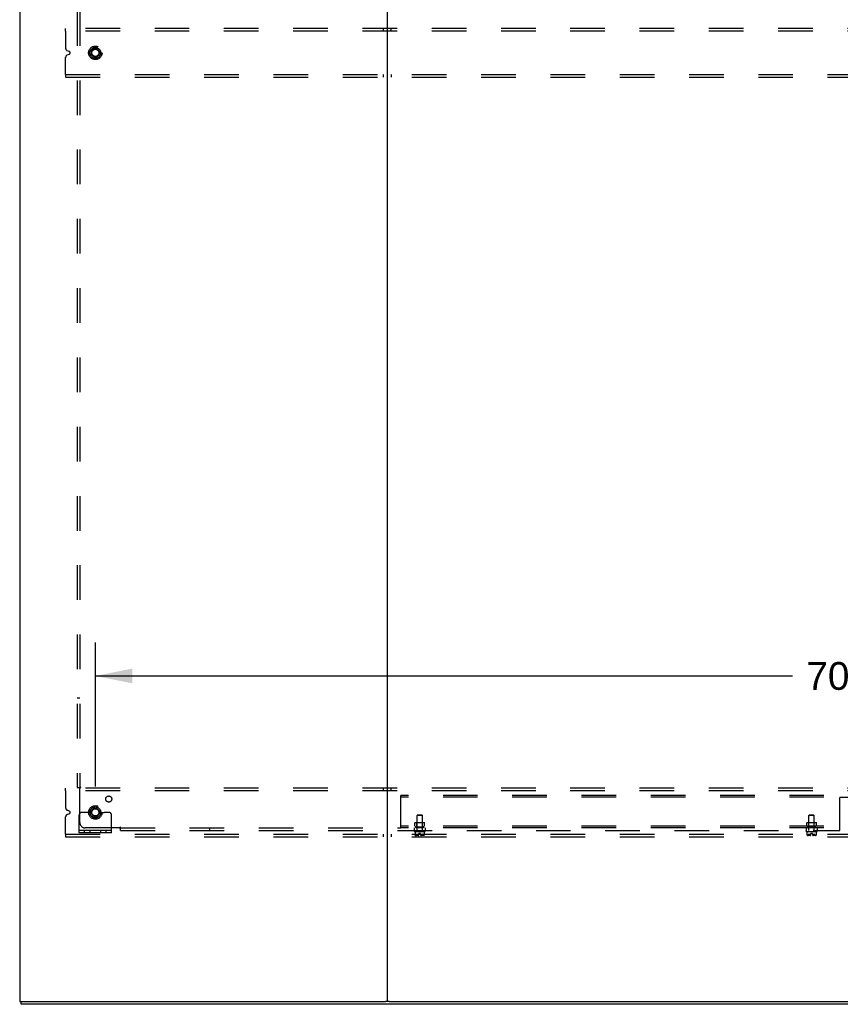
# Model space of a CAD drawing. Header units: inches. Extents: x 0 to 291, y 0 to 188.
# Tile 99 of 113: x 204 to 242, y 49 to 95. Entities that reach past the tile are written whole.
import ezdxf

# ---------------------------------------------------------------- set-up
doc = ezdxf.new("R2010")
doc.units = ezdxf.units.IN
doc.header["$LTSCALE"] = 16.018896
doc.header["$MEASUREMENT"] = 0
doc.linetypes.add('DOT', pattern=[0.2, 0.1, -0.1])
doc.linetypes.add('HIDDEN', pattern=[0.2, 0.1, -0.1])
doc.layers.get('0').update_dxf_attribs({"linetype": 'CONTINUOUS'})
for name, color, linetype in [('DEFAULT_2', 8, 'HIDDEN'), ('DIMENSIONS', 7, 'CONTINUOUS'), ('SUBPANELS', 7, 'CONTINUOUS')]:
    doc.layers.add(name, color=color, linetype=linetype)
doc.styles.get("Standard").update_dxf_attribs({"font": 'arial.ttf'})
doc.dimstyles.new('DIMSTYLE_1', dxfattribs={"dimtxt": 1.284938, "dimasz": 1.713251, "dimexe": 0.09, "dimexo": 0.07, "dimgap": 0.0375, "dimtad": 0, "dimtih": 1, "dimtoh": 1, "dimzin": 4, "dimdsep": 46, "dimtxsty": 'Standard', "dimblk": '_FILLED', "dimblk1": '_FILLED', "dimblk2": '_FILLED', "dimcen": 0.09, "dimadec": 3, "dimazin": 1, "dimtfac": 1, "dimtdec": 3, "dimtofl": 0, "dimtmove": 0, "dimatfit": 3, "dimldrblk": '_FILLED', "dimfxl": 0, "dimtolj": 1, "dimtzin": 4, "dimarcsym": 0})

# ---------------------------------------------------------------- blocks, each defined once
blk = doc.blocks.new('_FILLED')
at = {"color": 0, "linetype": 'ByBlock'}
blk.add_solid([(0, 0), (-1, 0.2), (-1, -0.2)], dxfattribs=at)
blk = doc.blocks.new('*D8')
at = {"layer": 'DIMENSIONS', "color": 2, "linetype": 'Continuous'}
for p, q in [((207.81, 59.111), (207.81, 65.763)), ((278.06, 59.111), (278.06, 65.763)), ((207.81, 64.221), (240.047, 64.221)), ((278.06, 64.221), (245.822, 64.221))]:
    blk.add_line(p, q, dxfattribs=at)
at = {"layer": 'DIMENSIONS', "color": 2, "linetype": 'Continuous', "xscale": 1.7132508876, "yscale": 1.7132508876, "zscale": 1.7132508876, "rotation": 180}
blk.add_blockref('_FILLED', (207.81, 64.221), dxfattribs=at)
at = {"layer": 'DIMENSIONS', "color": 2, "linetype": 'Continuous', "xscale": 1.7132508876, "yscale": 1.7132508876, "zscale": 1.7132508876}
blk.add_blockref('_FILLED', (278.06, 64.221), dxfattribs=at)
at = {"layer": 'DIMENSIONS', "color": 2, "linetype": 'Continuous', "insert": (242.935, 64.864), "char_height": 1.2849, "width": 4.49012, "attachment_point": 2, "line_spacing_factor": 0.9}
blk.add_mtext('70.25', dxfattribs=at)

msp = doc.modelspace()

# ---------------------------------------------------------------- linework, layer by layer
at = {"color": 7, "linetype": 'Continuous'}
for p, q in [((204.3098, 132.9117), (204.3098, 49.1617)), ((221.3098, 132.9117), (221.3098, 49.1617)), ((204.3098, 49.1617), (221.2251, 49.1617)), ((204.3723, 49.0367), (204.3723, 49.1617)), ((281.9973, 49.0367), (204.3723, 49.0367)), ((221.3945, 49.1617), (264.9751, 49.1617))]:
    msp.add_line(p, q, dxfattribs=at)
at = {"color": 3, "linetype": 'Continuous'}
msp.add_line((221.3945, 49.1617), (221.2251, 49.1617), dxfattribs=at)
at = {"layer": 'DEFAULT_2', "color": 8, "linetype": 'HIDDEN'}
for p, q in [((206.4348, 94.0367), (206.4348, 94.1617)), ((279.4348, 94.1617), (206.4348, 94.1617)), ((206.4348, 94.0367), (206.4348, 93.249)), ((279.4348, 94.0367), (206.4348, 94.0367)), ((221.1223, 94.1617), (221.1223, 94.0367)), ((221.4973, 94.0367), (221.4973, 94.1617)), ((206.6062, 93.0945), (206.512, 93.1335)), ((206.512, 92.94), (206.6062, 92.979)), ((206.4348, 92.0367), (206.4348, 92.8245)), ((206.4348, 92.0367), (206.4348, 91.9117)), ((206.4348, 92.0367), (279.4348, 92.0367)), ((221.1223, 92.0367), (221.1223, 91.9117)), ((221.4973, 92.0367), (221.4973, 91.9117)), ((206.4348, 91.9117), (279.4348, 91.9117)), ((279.4348, 59.0367), (206.4348, 59.0367)), ((206.4348, 58.9117), (206.4348, 59.0367)), ((279.4348, 58.9117), (206.4348, 58.9117)), ((206.4348, 58.9117), (206.4348, 58.124)), ((221.1223, 59.0367), (221.1223, 58.9117)), ((221.4973, 58.9117), (221.4973, 59.0367)), ((206.6062, 57.9695), (206.512, 58.0085)), ((206.512, 57.815), (206.6062, 57.854)), ((207.2739, 57.9117), (207.1848, 57.9117)), ((207.3955, 57.9117), (207.2739, 57.9117)), ((207.6348, 57.9117), (207.3955, 57.9117)), ((207.9848, 57.9117), (208.2241, 57.9117)), ((208.3456, 57.9117), (208.2241, 57.9117)), ((208.4348, 57.9117), (208.3456, 57.9117)), ((206.4348, 56.9117), (206.4348, 57.6995)), ((207.0598, 56.964), (207.0598, 57.7867)), ((208.5598, 56.964), (208.5598, 57.7867)), ((208.5598, 57.068), (207.0598, 57.068)), ((208.5598, 56.964), (207.0598, 56.964)), ((207.3068, 56.964), (207.3068, 57.068)), ((207.5628, 56.964), (207.5628, 57.068)), ((208.0568, 56.964), (208.0568, 57.068)), ((208.3128, 56.964), (208.3128, 57.068)), ((206.4348, 56.9117), (279.4348, 56.9117)), ((206.4348, 56.9117), (206.4348, 56.7867)), ((206.4348, 56.7867), (279.4348, 56.7867)), ((221.1223, 56.9117), (221.1223, 56.7867)), ((221.4973, 56.9117), (221.4973, 56.7867))]:
    msp.add_line(p, q, dxfattribs=at)
for centre, radius in [((207.8098, 93.0367), 0.3125), ((207.8098, 93.0367), 0.1875), ((207.8098, 93.0367), 0.165), ((207.8098, 57.9117), 0.3125), ((207.8098, 57.9117), 0.1875), ((207.8098, 57.9117), 0.165)]:
    msp.add_circle(centre, radius, dxfattribs=at)
at = {"layer": 'DEFAULT_2', "color": 8, "linetype": 'DOT'}
for centre in [(207.8098, 93.0367), (207.8098, 57.9117)]:
    msp.add_circle(centre, 0.17, dxfattribs=at)
at = {"layer": 'DEFAULT_2', "color": 8, "linetype": 'HIDDEN'}
for centre, radius, start, end in [((206.5598, 93.249), 0.125, 180, 247.5), ((206.5598, 92.8245), 0.125, 112.5, 180), ((206.5823, 93.0367), 0.0625, 292.5, 67.5), ((206.5598, 58.124), 0.125, 180, 247.5), ((206.5823, 57.9117), 0.0625, 292.5, 67.5), ((207.1848, 57.7867), 0.125, 90, 180), ((207.8098, 57.9117), 0.175, 180, 360), ((208.4348, 57.7867), 0.125, 0, 90), ((206.5598, 57.6995), 0.125, 112.5, 180)]:
    msp.add_arc(centre, radius, start, end, dxfattribs=at)
at = {"layer": 'SUBPANELS', "color": 8, "linetype": 'HIDDEN'}
for p, q in [((206.966, 127.0055), (206.966, 59.068)), ((207.091, 127.0055), (207.091, 59.068)), ((207.091, 63.193), (206.966, 63.193)), ((206.966, 59.068), (207.1319, 59.068)), ((207.091, 57.443), (207.091, 59.0326)), ((263.9348, 58.693), (221.9348, 58.693)), ((221.9348, 57.193), (221.9348, 58.693)), ((263.9348, 58.615), (221.9348, 58.615)), ((242.9348, 58.5992), (242.2473, 58.5992)), ((242.2473, 57.068), (242.2473, 58.5992)), ((222.5998, 57.441), (222.5898, 57.431)), ((223.0298, 57.431), (222.5898, 57.431)), ((222.5898, 57.271), (222.5898, 57.431)), ((222.5998, 57.441), (223.0198, 57.441)), ((222.6848, 57.431), (222.6748, 57.441)), ((222.6848, 57.227), (222.6848, 57.431)), ((222.7158, 57.803), (222.6858, 57.773)), ((222.9338, 57.773), (222.6858, 57.773)), ((222.6858, 57.068), (222.6858, 57.773)), ((222.7158, 57.803), (222.9038, 57.803)), ((222.9038, 57.803), (222.9338, 57.773)), ((222.9338, 57.068), (222.9338, 57.773)), ((222.9348, 57.431), (222.9448, 57.441)), ((222.9348, 57.227), (222.9348, 57.431)), ((223.0198, 57.441), (223.0298, 57.431)), ((223.0298, 57.271), (223.0298, 57.431)), ((240.7248, 57.441), (240.7148, 57.431)), ((241.1548, 57.431), (240.7148, 57.431)), ((240.7148, 57.271), (240.7148, 57.431)), ((240.7248, 57.441), (241.1448, 57.441)), ((240.8098, 57.431), (240.7998, 57.441)), ((240.8098, 57.227), (240.8098, 57.431)), ((240.8408, 57.803), (240.8108, 57.773)), ((241.0588, 57.773), (240.8108, 57.773)), ((240.8108, 57.068), (240.8108, 57.773)), ((240.8408, 57.803), (241.0288, 57.803)), ((241.0288, 57.803), (241.0588, 57.773)), ((241.0588, 57.068), (241.0588, 57.773)), ((241.0598, 57.431), (241.0698, 57.441)), ((241.0598, 57.227), (241.0598, 57.431)), ((241.1448, 57.441), (241.1548, 57.431)), ((241.1548, 57.271), (241.1548, 57.431)), ((208.9307, 57.193), (207.341, 57.193)), ((208.966, 57.068), (208.966, 57.2339)), ((208.966, 57.193), (221.9348, 57.193)), ((208.966, 57.068), (242.2473, 57.068)), ((213.091, 57.193), (213.091, 57.068)), ((263.9348, 57.271), (221.9348, 57.271)), ((263.9348, 57.193), (221.9348, 57.193)), ((222.5598, 57.193), (222.5598, 57.068)), ((222.5598, 57.036), (222.5598, 57.058)), ((222.5698, 57.026), (223.0498, 57.026)), ((222.5971, 57.026), (222.5971, 56.88)), ((222.6378, 57.271), (222.6378, 57.193)), ((222.6383, 57.217), (222.6383, 57.271)), ((222.6383, 57.217), (222.9813, 57.217)), ((222.6848, 57.227), (222.6748, 57.217)), ((222.9348, 57.227), (222.6848, 57.227)), ((222.8448, 56.931), (222.7748, 56.931)), ((222.7748, 56.8973), (222.7748, 56.931)), ((222.8448, 56.8973), (222.8448, 56.931)), ((222.9348, 57.227), (222.9448, 57.217)), ((222.9813, 57.217), (222.9813, 57.271)), ((222.9818, 57.271), (222.9818, 57.193)), ((223.0224, 57.026), (223.0224, 56.88)), ((223.0598, 57.193), (223.0598, 57.068)), ((223.0598, 57.036), (223.0598, 57.058)), ((240.6848, 57.193), (240.6848, 57.068)), ((240.6848, 57.036), (240.6848, 57.058)), ((240.6948, 57.026), (241.1748, 57.026)), ((240.7221, 57.026), (240.7221, 56.88)), ((240.7628, 57.271), (240.7628, 57.193)), ((240.7633, 57.217), (240.7633, 57.271)), ((240.7633, 57.217), (241.1063, 57.217)), ((240.8098, 57.227), (240.7998, 57.217)), ((241.0598, 57.227), (240.8098, 57.227)), ((240.9698, 56.931), (240.8998, 56.931)), ((240.8998, 56.8973), (240.8998, 56.931)), ((240.9698, 56.8973), (240.9698, 56.931)), ((241.0598, 57.227), (241.0698, 57.217)), ((241.1063, 57.217), (241.1063, 57.271)), ((241.1068, 57.271), (241.1068, 57.193)), ((241.1474, 57.026), (241.1474, 56.88)), ((241.1848, 57.193), (241.1848, 57.068)), ((241.1848, 57.036), (241.1848, 57.058)), ((222.5972, 56.88), (222.5971, 56.8801)), ((222.5972, 56.8798), (222.5973, 56.8795)), ((222.5973, 56.8796), (222.5974, 56.8791)), ((222.5973, 56.8792), (222.5975, 56.8787)), ((222.5975, 56.8788), (222.5976, 56.8782)), ((222.5976, 56.8783), (222.5977, 56.8777)), ((222.5977, 56.8777), (222.5979, 56.8771)), ((222.5979, 56.8771), (222.5981, 56.8765)), ((222.5981, 56.8765), (222.5983, 56.8758)), ((222.5985, 56.8751), (222.5983, 56.8758)), ((222.6096, 56.8555), (222.6082, 56.857)), ((222.6096, 56.8555), (222.6109, 56.854)), ((222.6183, 56.8469), (222.6109, 56.854)), ((222.7427, 56.844), (222.6224, 56.844)), ((222.7745, 56.891), (222.6558, 56.891)), ((222.6558, 56.891), (222.6558, 56.844)), ((222.6856, 56.8519), (222.6853, 56.8514)), ((222.6901, 56.857), (222.6887, 56.8555)), ((222.6988, 56.8722), (222.6998, 56.8751)), ((222.6998, 56.8751), (222.7, 56.8758)), ((222.7072, 56.8771), (222.7067, 56.8777)), ((222.7076, 56.8765), (222.7071, 56.8771)), ((222.7076, 56.8765), (222.708, 56.8758)), ((222.7085, 56.8751), (222.708, 56.8758)), ((222.7105, 56.8722), (222.7085, 56.8751)), ((222.7104, 56.8724), (222.7126, 56.8695)), ((222.9638, 56.891), (222.8451, 56.891)), ((222.9971, 56.844), (222.8769, 56.844)), ((222.8942, 56.8586), (222.8972, 56.8606)), ((222.9091, 56.8722), (222.9111, 56.8751)), ((222.9125, 56.8771), (222.912, 56.8765)), ((222.9193, 56.8765), (222.919, 56.8771)), ((222.9198, 56.8751), (222.9195, 56.8758)), ((222.9308, 56.8555), (222.9295, 56.857)), ((222.9308, 56.8555), (222.9328, 56.8535)), ((222.9638, 56.891), (222.9638, 56.844)), ((223.0086, 56.854), (223.0013, 56.8469)), ((223.0086, 56.854), (223.01, 56.8555)), ((223.0114, 56.857), (223.01, 56.8555)), ((223.0201, 56.8722), (223.0211, 56.8751)), ((223.0217, 56.8771), (223.0219, 56.8777)), ((223.0218, 56.8777), (223.022, 56.8783)), ((223.022, 56.8782), (223.0221, 56.8788)), ((223.0223, 56.8795), (223.0221, 56.8788)), ((223.0221, 56.8787), (223.0222, 56.8791)), ((223.0224, 56.8798), (223.0222, 56.8792)), ((223.0224, 56.88), (223.0224, 56.8801)), ((223.0224, 56.8801), (223.0224, 56.88)), ((223.0224, 56.8798), (223.0224, 56.88)), ((240.7222, 56.88), (240.7221, 56.8801)), ((240.7222, 56.8798), (240.7223, 56.8795)), ((240.7223, 56.8796), (240.7224, 56.8791)), ((240.7223, 56.8792), (240.7225, 56.8787)), ((240.7225, 56.8788), (240.7226, 56.8782)), ((240.7226, 56.8783), (240.7227, 56.8777)), ((240.7227, 56.8777), (240.7229, 56.8771)), ((240.7229, 56.8771), (240.7231, 56.8765)), ((240.7231, 56.8765), (240.7233, 56.8758)), ((240.7235, 56.8751), (240.7233, 56.8758)), ((240.7235, 56.8751), (240.7245, 56.8722)), ((240.7346, 56.8555), (240.7332, 56.857)), ((240.7346, 56.8555), (240.7359, 56.854)), ((240.7433, 56.8469), (240.7359, 56.854)), ((240.8677, 56.844), (240.7474, 56.844)), ((240.8995, 56.891), (240.7808, 56.891)), ((240.7808, 56.891), (240.7808, 56.844)), ((240.8106, 56.8519), (240.8103, 56.8514)), ((240.8151, 56.857), (240.8137, 56.8555)), ((240.8248, 56.8751), (240.825, 56.8758)), ((240.8326, 56.8765), (240.8321, 56.8771)), ((240.8326, 56.8765), (240.833, 56.8758)), ((240.8335, 56.8751), (240.833, 56.8758)), ((240.8355, 56.8722), (240.8335, 56.8751)), ((240.8354, 56.8724), (240.8376, 56.8695)), ((241.0888, 56.891), (240.9701, 56.891)), ((241.1221, 56.844), (241.0019, 56.844)), ((241.0192, 56.8586), (241.0222, 56.8606)), ((241.0341, 56.8722), (241.0361, 56.8751)), ((241.0375, 56.8771), (241.037, 56.8765)), ((241.0448, 56.8751), (241.0445, 56.8758)), ((241.0448, 56.8751), (241.0458, 56.8722)), ((241.0558, 56.8555), (241.0545, 56.857)), ((241.0558, 56.8555), (241.0578, 56.8535)), ((241.0888, 56.891), (241.0888, 56.844)), ((241.1336, 56.854), (241.1263, 56.8469)), ((241.1336, 56.854), (241.135, 56.8555)), ((241.1364, 56.857), (241.135, 56.8555)), ((241.1467, 56.8771), (241.1469, 56.8777)), ((241.1468, 56.8777), (241.147, 56.8783)), ((241.147, 56.8782), (241.1471, 56.8788)), ((241.1473, 56.8795), (241.1471, 56.8788)), ((241.1471, 56.8787), (241.1472, 56.8791)), ((241.1474, 56.8798), (241.1472, 56.8792)), ((241.1474, 56.88), (241.1474, 56.8801)), ((241.1474, 56.8801), (241.1474, 56.88)), ((241.1474, 56.8798), (241.1474, 56.88))]:
    msp.add_line(p, q, dxfattribs=at)
for points in [[(207.0525, 59.068), (207.0589, 59.0632), (207.064, 59.0589), (207.0681, 59.0551), (207.0719, 59.0514), (207.0801, 59.0431)], [(207.0801, 59.0431), (207.0851, 59.0382), (207.091, 59.0326)], [(207.1319, 59.068), (207.1291, 59.0619), (207.1252, 59.0568), (207.1207, 59.0526), (207.1155, 59.0488), (207.1098, 59.0453), (207.1038, 59.0416), (207.0974, 59.0375), (207.091, 59.0326)], [(208.966, 57.2339), (208.9599, 57.231), (208.9548, 57.2272), (208.9506, 57.2226), (208.9469, 57.2175), (208.9433, 57.2118), (208.9397, 57.2057), (208.9356, 57.1993), (208.9307, 57.193)], [(208.9494, 57.1739), (208.9412, 57.182), (208.9363, 57.187), (208.9307, 57.193)], [(208.966, 57.1545), (208.9612, 57.1609), (208.957, 57.1659), (208.9532, 57.1701), (208.9494, 57.1739)], [(222.5971, 56.8801), (222.5972, 56.88), (222.5972, 56.8798)], [(222.6055, 56.8605), (222.6043, 56.8624), (222.603, 56.8646), (222.6018, 56.8669), (222.6006, 56.8694), (222.5995, 56.8722), (222.5985, 56.8751)], [(222.6006, 56.8694), (222.6018, 56.8669), (222.603, 56.8646)], [(222.6055, 56.8605), (222.6068, 56.8587), (222.6082, 56.857)], [(222.6183, 56.8469), (222.6192, 56.846), (222.6203, 56.8453), (222.6214, 56.8447), (222.6226, 56.8443), (222.6238, 56.8441), (222.625, 56.844)], [(222.6851, 56.8469), (222.6848, 56.8473), (222.6846, 56.8478), (222.6845, 56.8483), (222.6845, 56.8489), (222.6845, 56.8494), (222.6846, 56.8499), (222.6848, 56.8504), (222.685, 56.8509), (222.6853, 56.8514)], [(222.6853, 56.8514), (222.685, 56.8509), (222.6848, 56.8504), (222.6846, 56.8499), (222.6845, 56.8495), (222.6845, 56.849), (222.6845, 56.8485), (222.6846, 56.848), (222.6847, 56.8475), (222.685, 56.847), (222.6854, 56.8466), (222.6859, 56.8461), (222.6865, 56.8457), (222.6872, 56.8454), (222.688, 56.8451), (222.6888, 56.8448), (222.6896, 56.8446), (222.6904, 56.8444), (222.6912, 56.8443), (222.6921, 56.8442), (222.693, 56.8441), (222.6939, 56.844), (222.6949, 56.844), (222.6958, 56.844)], [(222.6851, 56.8469), (222.6859, 56.846), (222.6867, 56.8453), (222.6876, 56.8447), (222.6886, 56.8443), (222.6896, 56.8441), (222.6906, 56.844)], [(222.6856, 56.8519), (222.6859, 56.8524), (222.6864, 56.8529), (222.6868, 56.8535), (222.6887, 56.8555)], [(222.6901, 56.857), (222.6914, 56.8587), (222.6927, 56.8605), (222.694, 56.8624), (222.6953, 56.8646), (222.6965, 56.8669), (222.6977, 56.8694)], [(222.6998, 56.8751), (222.6988, 56.8722), (222.6977, 56.8694), (222.6965, 56.8669), (222.6953, 56.8646), (222.694, 56.8624), (222.6927, 56.8605)], [(222.7003, 56.8765), (222.7, 56.8758), (222.6998, 56.8751)], [(222.7067, 56.8777), (222.7063, 56.8782), (222.7059, 56.8787), (222.7054, 56.8791), (222.705, 56.8795), (222.7045, 56.8798), (222.704, 56.88), (222.7035, 56.8801), (222.7031, 56.88), (222.7026, 56.8798), (222.7022, 56.8796), (222.7018, 56.8792), (222.7015, 56.8788), (222.7011, 56.8783), (222.7008, 56.8777), (222.7006, 56.8771), (222.7003, 56.8765)], [(222.7005, 56.8771), (222.7008, 56.8777), (222.7011, 56.8782), (222.7014, 56.8787), (222.7017, 56.8791), (222.7021, 56.8795), (222.7025, 56.8798), (222.7029, 56.88), (222.7034, 56.8801), (222.7039, 56.88), (222.7044, 56.8798), (222.7049, 56.8796), (222.7053, 56.8792), (222.7058, 56.8788), (222.7062, 56.8783), (222.7067, 56.8777)], [(222.7124, 56.8698), (222.7147, 56.8673), (222.7171, 56.8649), (222.7197, 56.8627), (222.7224, 56.8606), (222.7254, 56.8586)], [(222.7227, 56.8604), (222.72, 56.8625), (222.7174, 56.8646), (222.715, 56.867), (222.7126, 56.8695)], [(222.7253, 56.8587), (222.7283, 56.8568), (222.7314, 56.855), (222.7347, 56.8534), (222.738, 56.8518), (222.7416, 56.8504), (222.7452, 56.849), (222.7489, 56.8478)], [(222.7387, 56.8516), (222.7361, 56.8527), (222.7334, 56.854), (222.7307, 56.8554), (222.7281, 56.8569)], [(222.7489, 56.8478), (222.7463, 56.8486), (222.7438, 56.8495), (222.7412, 56.8505)], [(222.8943, 56.8587), (222.8913, 56.8568), (222.8882, 56.855), (222.8849, 56.8534), (222.8815, 56.8518), (222.878, 56.8504), (222.8744, 56.849), (222.8707, 56.8478)], [(222.8707, 56.8478), (222.8732, 56.8486), (222.8758, 56.8495), (222.8783, 56.8505)], [(222.8809, 56.8516), (222.8835, 56.8527), (222.8862, 56.854), (222.8888, 56.8554), (222.8915, 56.8569)], [(222.8969, 56.8604), (222.8996, 56.8625), (222.9021, 56.8646), (222.9046, 56.867), (222.907, 56.8695), (222.9092, 56.8724)], [(222.9072, 56.8698), (222.9049, 56.8673), (222.9025, 56.8649), (222.8999, 56.8627), (222.8972, 56.8606)], [(222.912, 56.8765), (222.9116, 56.8758), (222.9111, 56.8751)], [(222.919, 56.8771), (222.9188, 56.8777), (222.9185, 56.8782), (222.9182, 56.8787), (222.9178, 56.8791), (222.9175, 56.8795), (222.9171, 56.8798), (222.9166, 56.88), (222.9162, 56.8801), (222.9157, 56.88), (222.9152, 56.8798), (222.9147, 56.8796), (222.9143, 56.8792), (222.9138, 56.8788), (222.9134, 56.8783), (222.9129, 56.8777), (222.9124, 56.8771)], [(222.9129, 56.8777), (222.9133, 56.8782), (222.9137, 56.8787), (222.9142, 56.8791), (222.9146, 56.8795), (222.9151, 56.8798), (222.9156, 56.88), (222.9161, 56.8801), (222.9165, 56.88), (222.917, 56.8798), (222.9174, 56.8796), (222.9178, 56.8792), (222.9181, 56.8788), (222.9184, 56.8783), (222.9187, 56.8777), (222.919, 56.8771)], [(222.9193, 56.8765), (222.9195, 56.8758), (222.9198, 56.8751)], [(222.9268, 56.8605), (222.9256, 56.8624), (222.9243, 56.8646), (222.9231, 56.8669), (222.9219, 56.8694), (222.9208, 56.8722), (222.9198, 56.8751)], [(222.9219, 56.8694), (222.9231, 56.8669), (222.9243, 56.8646)], [(222.9268, 56.8605), (222.9281, 56.8587), (222.9295, 56.857)], [(222.9345, 56.8469), (222.9337, 56.846), (222.9328, 56.8453), (222.9319, 56.8447), (222.931, 56.8443), (222.93, 56.8441), (222.929, 56.844)], [(222.9348, 56.8504), (222.9346, 56.8509), (222.9343, 56.8514), (222.934, 56.8519), (222.9336, 56.8524), (222.9332, 56.8529), (222.9328, 56.8535)], [(222.9348, 56.8504), (222.935, 56.8499), (222.9351, 56.8494), (222.9351, 56.8489), (222.9351, 56.8483), (222.935, 56.8478), (222.9348, 56.8473), (222.9345, 56.8469)], [(223.0013, 56.8469), (223.0003, 56.846), (222.9993, 56.8453), (222.9982, 56.8447), (222.997, 56.8443), (222.9958, 56.8441), (222.9946, 56.844)], [(223.0114, 56.857), (223.0127, 56.8587), (223.014, 56.8605), (223.0153, 56.8624), (223.0166, 56.8646), (223.0178, 56.8669), (223.019, 56.8694)], [(223.0211, 56.8751), (223.0201, 56.8722), (223.019, 56.8694), (223.0178, 56.8669), (223.0166, 56.8646), (223.0153, 56.8624), (223.014, 56.8605)], [(223.0215, 56.8765), (223.0213, 56.8758), (223.0211, 56.8751)], [(223.0213, 56.8758), (223.0215, 56.8765), (223.0217, 56.8771)], [(240.7221, 56.8801), (240.7222, 56.88), (240.7222, 56.8798)], [(240.7305, 56.8605), (240.7293, 56.8624), (240.728, 56.8646), (240.7268, 56.8669), (240.7256, 56.8694), (240.7245, 56.8722), (240.7235, 56.8751)], [(240.7256, 56.8694), (240.7268, 56.8669), (240.728, 56.8646), (240.7293, 56.8624)], [(240.7305, 56.8605), (240.7318, 56.8587), (240.7332, 56.857)], [(240.7433, 56.8469), (240.7442, 56.846), (240.7453, 56.8453), (240.7464, 56.8447), (240.7476, 56.8443), (240.7488, 56.8441), (240.75, 56.844)], [(240.8101, 56.8469), (240.8098, 56.8473), (240.8096, 56.8478), (240.8095, 56.8483), (240.8095, 56.8489), (240.8095, 56.8494), (240.8096, 56.8499), (240.8098, 56.8504), (240.81, 56.8509), (240.8103, 56.8514)], [(240.8103, 56.8514), (240.81, 56.8509), (240.8098, 56.8504), (240.8096, 56.8499), (240.8095, 56.8495), (240.8095, 56.849), (240.8095, 56.8485), (240.8096, 56.848), (240.8097, 56.8475), (240.81, 56.847), (240.8104, 56.8466), (240.8109, 56.8461), (240.8115, 56.8457), (240.8122, 56.8454), (240.813, 56.8451), (240.8138, 56.8448), (240.8146, 56.8446), (240.8154, 56.8444), (240.8162, 56.8443), (240.8171, 56.8442), (240.818, 56.8441), (240.8189, 56.844), (240.8199, 56.844), (240.8208, 56.844)], [(240.8101, 56.8469), (240.8109, 56.846), (240.8117, 56.8453), (240.8126, 56.8447), (240.8136, 56.8443), (240.8146, 56.8441), (240.8156, 56.844)], [(240.8106, 56.8519), (240.8109, 56.8524), (240.8114, 56.8529), (240.8118, 56.8535), (240.8137, 56.8555)], [(240.8151, 56.857), (240.8164, 56.8587), (240.8177, 56.8605)], [(240.8248, 56.8751), (240.8238, 56.8722), (240.8227, 56.8694), (240.8215, 56.8669), (240.8203, 56.8646), (240.819, 56.8624), (240.8177, 56.8605)], [(240.8203, 56.8646), (240.8215, 56.8669), (240.8227, 56.8694)], [(240.8253, 56.8765), (240.825, 56.8758), (240.8248, 56.8751)], [(240.8322, 56.8771), (240.8317, 56.8777), (240.8313, 56.8782), (240.8309, 56.8787), (240.8304, 56.8791), (240.83, 56.8795), (240.8295, 56.8798), (240.829, 56.88), (240.8285, 56.8801), (240.8281, 56.88), (240.8276, 56.8798), (240.8272, 56.8796), (240.8268, 56.8792), (240.8265, 56.8788), (240.8261, 56.8783), (240.8258, 56.8777), (240.8256, 56.8771), (240.8253, 56.8765)], [(240.8255, 56.8771), (240.8258, 56.8777), (240.8261, 56.8782), (240.8264, 56.8787), (240.8267, 56.8791), (240.8271, 56.8795), (240.8275, 56.8798), (240.8279, 56.88), (240.8284, 56.8801), (240.8289, 56.88), (240.8294, 56.8798), (240.8299, 56.8796), (240.8303, 56.8792), (240.8308, 56.8788), (240.8312, 56.8783), (240.8317, 56.8777), (240.8321, 56.8771)], [(240.8374, 56.8698), (240.8397, 56.8673), (240.8421, 56.8649), (240.8447, 56.8627), (240.8474, 56.8606), (240.8504, 56.8586)], [(240.8477, 56.8604), (240.845, 56.8625), (240.8424, 56.8646), (240.84, 56.867), (240.8376, 56.8695)], [(240.8503, 56.8587), (240.8533, 56.8568), (240.8564, 56.855), (240.8597, 56.8534), (240.863, 56.8518), (240.8666, 56.8504), (240.8702, 56.849), (240.8739, 56.8478)], [(240.8637, 56.8516), (240.8611, 56.8527), (240.8584, 56.854), (240.8557, 56.8554), (240.8531, 56.8569)], [(240.8739, 56.8478), (240.8713, 56.8486), (240.8688, 56.8495), (240.8662, 56.8505)], [(241.0193, 56.8587), (241.0163, 56.8568), (241.0132, 56.855), (241.0099, 56.8534), (241.0065, 56.8518), (241.003, 56.8504), (240.9994, 56.849), (240.9957, 56.8478)], [(240.9957, 56.8478), (240.9982, 56.8486), (241.0008, 56.8495), (241.0033, 56.8505)], [(241.0059, 56.8516), (241.0085, 56.8527), (241.0112, 56.854), (241.0138, 56.8554), (241.0165, 56.8569)], [(241.0219, 56.8604), (241.0246, 56.8625), (241.0271, 56.8646), (241.0296, 56.867), (241.032, 56.8695), (241.0342, 56.8724)], [(241.0322, 56.8698), (241.0299, 56.8673), (241.0275, 56.8649), (241.0249, 56.8627), (241.0222, 56.8606)], [(241.037, 56.8765), (241.0366, 56.8758), (241.0361, 56.8751)], [(241.0443, 56.8765), (241.044, 56.8771), (241.0438, 56.8777), (241.0435, 56.8782), (241.0432, 56.8787), (241.0428, 56.8791), (241.0425, 56.8795), (241.0421, 56.8798), (241.0416, 56.88), (241.0412, 56.8801), (241.0407, 56.88), (241.0402, 56.8798), (241.0397, 56.8796), (241.0393, 56.8792), (241.0388, 56.8788), (241.0384, 56.8783), (241.0379, 56.8777), (241.0374, 56.8771)], [(241.0379, 56.8777), (241.0383, 56.8782), (241.0387, 56.8787), (241.0392, 56.8791), (241.0396, 56.8795), (241.0401, 56.8798), (241.0406, 56.88), (241.0411, 56.8801), (241.0415, 56.88), (241.042, 56.8798), (241.0424, 56.8796), (241.0428, 56.8792), (241.0431, 56.8788), (241.0434, 56.8783), (241.0437, 56.8777), (241.044, 56.8771), (241.0443, 56.8765), (241.0445, 56.8758), (241.0448, 56.8751)], [(241.0518, 56.8605), (241.0506, 56.8624), (241.0493, 56.8646), (241.0481, 56.8669), (241.0469, 56.8694), (241.0458, 56.8722), (241.0448, 56.8751)], [(241.0469, 56.8694), (241.0481, 56.8669), (241.0493, 56.8646), (241.0506, 56.8624)], [(241.0518, 56.8605), (241.0531, 56.8587), (241.0545, 56.857)], [(241.0595, 56.8469), (241.0587, 56.846), (241.0578, 56.8453), (241.0569, 56.8447), (241.056, 56.8443), (241.055, 56.8441), (241.054, 56.844)], [(241.0598, 56.8504), (241.0596, 56.8509), (241.0593, 56.8514), (241.059, 56.8519), (241.0586, 56.8524), (241.0582, 56.8529), (241.0578, 56.8535)], [(241.0598, 56.8504), (241.06, 56.8499), (241.0601, 56.8494), (241.0601, 56.8489), (241.0601, 56.8483), (241.06, 56.8478), (241.0598, 56.8473), (241.0595, 56.8469)], [(241.1263, 56.8469), (241.1253, 56.846), (241.1243, 56.8453), (241.1232, 56.8447), (241.122, 56.8443), (241.1208, 56.8441), (241.1196, 56.844)], [(241.1364, 56.857), (241.1377, 56.8587), (241.139, 56.8605)], [(241.1461, 56.8751), (241.1451, 56.8722), (241.144, 56.8694), (241.1428, 56.8669), (241.1416, 56.8646), (241.1403, 56.8624), (241.139, 56.8605)], [(241.1416, 56.8646), (241.1428, 56.8669), (241.144, 56.8694)], [(241.1465, 56.8765), (241.1463, 56.8758), (241.1461, 56.8751)], [(241.1463, 56.8758), (241.1465, 56.8765), (241.1467, 56.8771)]]:
    msp.add_lwpolyline(points, dxfattribs=at)
for centre, radius in [((207.8098, 93.0367), 0.25), ((208.4285, 58.5305), 0.14), ((207.8098, 57.9117), 0.25)]:
    msp.add_circle(centre, radius, dxfattribs=at)
for centre, radius, start, end in [((207.341, 57.443), 0.25, 180, 270), ((222.5698, 57.058), 0.01, 90, 180), ((222.5698, 57.036), 0.01, 180, 270), ((223.0498, 57.058), 0.01, 0, 90), ((223.0498, 57.036), 0.01, 270, 360), ((240.6948, 57.058), 0.01, 90, 180), ((240.6948, 57.036), 0.01, 180, 270), ((241.1748, 57.058), 0.01, 0, 90), ((241.1748, 57.036), 0.01, 270, 360), ((222.6624, 56.8944), 0.0668, 192.41163, 225.30274), ((222.6224, 56.854), 0.01, 225.30274, 270), ((222.7145, 56.8973), 0.0603, 297.88186, 360), ((222.9051, 56.8973), 0.0603, 180, 242.11814), ((222.9971, 56.854), 0.01, 270, 314.69726), ((222.9572, 56.8944), 0.0668, 314.69726, 347.58845), ((240.7874, 56.8944), 0.0668, 192.41163, 225.30274), ((240.7474, 56.854), 0.01, 225.30274, 270), ((240.8395, 56.8973), 0.0603, 297.88186, 360), ((241.0301, 56.8973), 0.0603, 180, 242.11814), ((241.1221, 56.854), 0.01, 270, 314.69726), ((241.0822, 56.8944), 0.0668, 314.69726, 347.58845)]:
    msp.add_arc(centre, radius, start, end, dxfattribs=at)

# ---------------------------------------------------------------- dimensions: what is measured, and where the dimension line sits
at = {"layer": 'DIMENSIONS', "color": 2, "linetype": 'Continuous'}
dim = msp.add_linear_dim(base=(278.0598, 64.2214), p1=(207.8098, 59.041), p2=(278.0598, 59.041), dimstyle='DIMSTYLE_1', dxfattribs=at)
dim.commit()
dim.dimension.update_dxf_attribs({"geometry": '*D8', "text_midpoint": (242.9392, 64.2143), "dimtype": 160})

doc.saveas('drawing.dxf')
